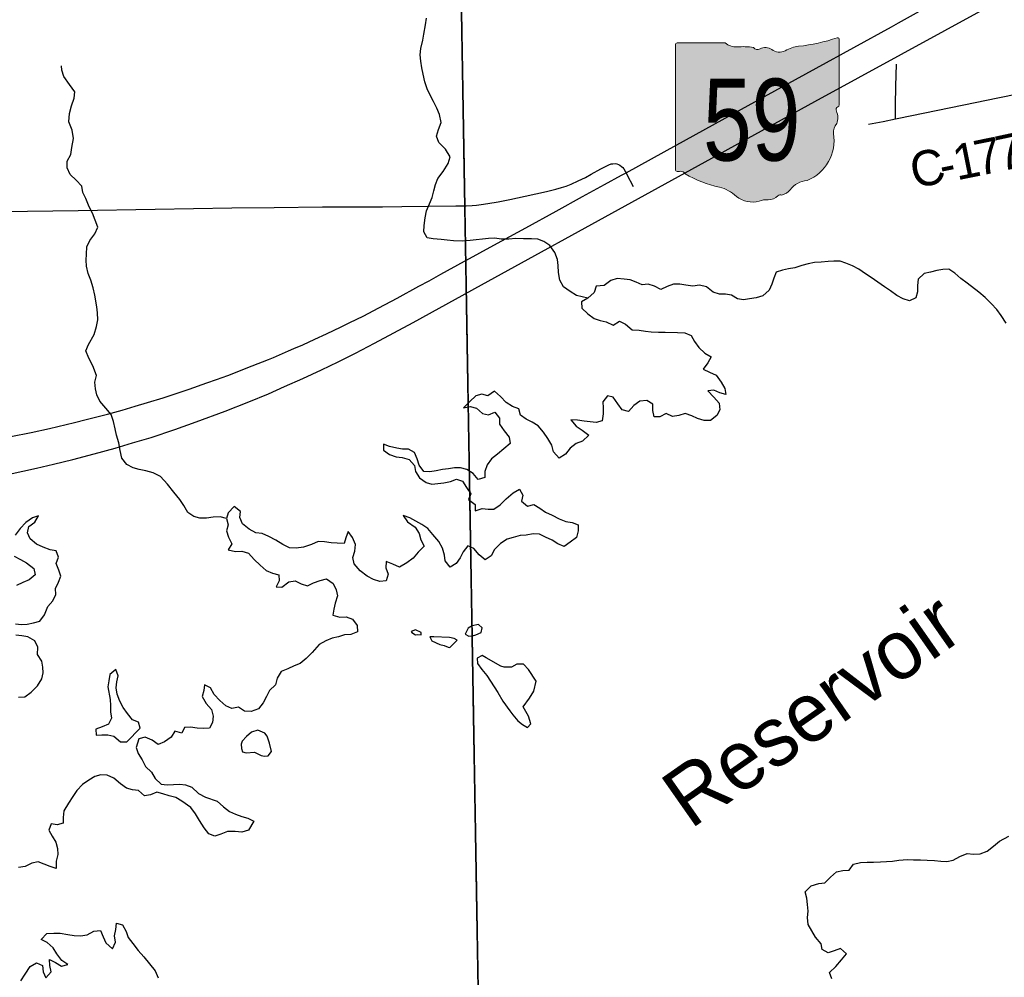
# Model space of a CAD drawing. Header units: feet. Extents: x 2113747 to 2516209, y 960708 to 1356798.
# Tile 214 of 253: x 2350719 to 2359090, y 1148608 to 1156749. Entities that reach past the tile are written whole.
import ezdxf
from ezdxf.enums import TextEntityAlignment as Align

# ---------------------------------------------------------------- set-up
doc = ezdxf.new("R2010")
doc.units = ezdxf.units.FT
doc.header["$LTSCALE"] = 50
doc.header["$MEASUREMENT"] = 0
doc.linetypes.add('OhDOT_USTN3', pattern=[0.22, 0.165, -0.055])
doc.linetypes.add('rr2', pattern=[0])
for name, color, linetype in [('0_Xref', 7, 'Continuous'), ('GM_X_County_Road', 3, 'Continuous'), ('GM_X_County_Road_Text', 3, 'Continuous'), ('GM_X_Major_Lake', 5, 'Continuous'), ('GM_X_Major_Lake_Text', 5, 'Continuous'), ('GM_X_Minor_Lake', 5, 'Continuous'), ('GM_X_Minor_River', 5, 'Continuous'), ('GM_X_Rail_Line', 251, 'rr2'), ('GM_X_State_Location', 251, 'Continuous'), ('GM_X_State_Route', 1, 'Continuous'), ('GM_X_State_Shield', 251, 'Continuous'), ('GM_X_Township', 251, 'OhDOT_USTN3'), ('GM_X_Township_Road', 4, 'Continuous')]:
    doc.layers.add(name, color=color, linetype=linetype)
doc.styles.add('Styledgn030', font='dgn030.shx')
doc.styles.add('Styledgn031', font='dgn031.shx')

# ---------------------------------------------------------------- blocks, each defined once
blk = doc.blocks.new('M1-H5_220')
at = {"layer": 'GM_X_State_Shield', "linetype": 'Continuous', "true_color": 0x1e0000}
h = blk.add_hatch(color=18, dxfattribs=at)
edge = h.paths.add_edge_path()
edge.add_line((711.5512748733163, 89.69038223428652), (711.5512748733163, 642.4292893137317))
edge.add_line((711.5512748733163, 642.4292893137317), (711.4519030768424, 642.5278091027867))
edge.add_arc((696.1098771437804, 644.721661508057), 15.49808853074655, 351.8620861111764, 457.7380000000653)
edge.add_line((694.0231617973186, 660.0786262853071), (694.0231846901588, 660.0786317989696))
edge.add_arc((215.6435505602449, 2056.797888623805), 1476.371144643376, 275.84446944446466, 288.906452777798, ccw=False)
edge.add_line((365.980108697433, 588.1009573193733), (365.9801066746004, 588.1009594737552))
edge.add_arc((403.9586955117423, 293.5157865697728), 297.0232268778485, 97.34618055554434, 120.7688527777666)
edge.add_line((252.0087886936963, 548.7294678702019), (252.0087824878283, 548.729464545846))
edge.add_arc((204.6127072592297, 651.1715615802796), 112.8750246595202, 233.8562055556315, 294.82819166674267, ccw=False)
edge.add_line((138.0374625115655, 560.0205441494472), (138.037465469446, 560.0205424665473))
edge.add_arc((83.506273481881, 483.6645863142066), 93.82900905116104, 54.4666833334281, 119.1411305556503)
edge.add_line((37.81506425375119, 565.6169892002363), (37.81506453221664, 565.6169886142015))
edge.add_arc((17.25471621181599, 605.7913352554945), 45.12987980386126, 219.7920611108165, 297.1023694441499, ccw=False)
edge.add_line((-17.42182925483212, 576.9080659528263), (-17.42182979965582, 576.9080661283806))
edge.add_arc((-110.2402786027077, 23.03722839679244), 561.5943102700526, 80.48669166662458, 94.98826944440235)
edge.add_line((-159.0719053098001, 582.5045121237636), (-159.0719000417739, 582.5044846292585))
edge.add_arc((-162.1074610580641, 738.9084848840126), 156.4334552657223, 231.6195055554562, 271.111883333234, ccw=False)
edge.add_line((-259.2340128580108, 616.2795369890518), (-259.2015184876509, 616.2440637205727))
edge.add_line((-259.2015184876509, 616.2440637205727), (-666.9041242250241, 616.2440637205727))
edge.add_line((-666.9041242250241, 616.2440637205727), (-666.9412597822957, 616.2795633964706))
edge.add_arc((-664.6604070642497, 600.313595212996), 16.1280634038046, 98.1301027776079, 188.1301027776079)
edge.add_line((-680.6263752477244, 598.0327424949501), (-680.6072733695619, 598.0636480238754))
edge.add_line((-680.6072733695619, 598.0636480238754), (-680.6072733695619, -458.5712582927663))
edge.add_line((-680.6072733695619, -458.5712582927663), (-680.6263743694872, -458.6079740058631))
edge.add_arc((-664.5151342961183, -460.8841950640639), 16.27123962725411, 171.9583861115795, 258.3066138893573)
edge.add_line((-667.8128957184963, -476.8177448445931), (-667.8128982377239, -476.817741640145))
edge.add_arc((-662.0481153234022, -352.78184326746), 124.169790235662, 267.3389944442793, 280.6038555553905)
edge.add_line((-639.1987016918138, -474.8311820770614), (-639.1987019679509, -474.8311816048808))
edge.add_arc((-636.6434350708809, -519.5311031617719), 44.77289778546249, 29.74838055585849, 93.27174722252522, ccw=False)
edge.add_line((-597.7710303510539, -497.3151510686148), (-597.7710260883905, -497.3151543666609))
edge.add_arc((-71.36636178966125, 429.8114385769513), 1066.145201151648, 240.4129222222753, 257.1985000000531)
edge.add_line((-307.596447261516, -609.8331817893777), (-307.5964406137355, -609.8331830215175))
edge.add_arc((-389.2220105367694, -933.2680402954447), 333.5758393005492, 47.18415555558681, 75.83597222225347, ccw=False)
edge.add_line((-162.5091320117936, -688.5761702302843), (-162.5091265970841, -688.57617497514))
edge.add_arc((-28.44017917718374, -524.7737584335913), 211.673603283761, 230.7003722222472, 286.291836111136)
edge.add_line((30.94060543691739, -727.9476660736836), (30.94060344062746, -727.9476635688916))
edge.add_arc((93.86574833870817, -890.0948709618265), 173.9289818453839, 85.69512222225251, 111.20994722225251, ccw=False)
edge.add_line((106.9214873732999, -716.6565868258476), (106.9214872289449, -716.6565896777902))
edge.add_arc((109.328603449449, -603.9020136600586), 112.7802669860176, 268.7770194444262, 315.5492722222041)
edge.add_line((189.8371287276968, -682.8815425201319), (189.8371289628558, -682.8815423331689))
edge.add_arc((211.3496800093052, -706.2366200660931), 31.75294487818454, 65.75173055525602, 132.6484222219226, ccw=False)
edge.add_line((224.3903386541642, -677.2850962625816), (224.3903387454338, -677.2850960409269))
edge.add_arc((197.8102065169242, -560.9801045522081), 119.3036230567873, 282.8731916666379, 323.2771111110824)
edge.add_line((293.4364551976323, -632.3171569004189), (293.4364594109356, -632.317151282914))
edge.add_arc((454.0505528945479, -755.2192038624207), 202.2419381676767, 94.40312222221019, 142.576749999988, ccw=False)
edge.add_line((438.5237596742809, -553.5741685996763), (438.5237560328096, -553.5741696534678))
edge.add_arc((298.3474105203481, -211.9398530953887), 369.2741719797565, 292.3088861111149, 368.9858388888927)
edge.add_line((663.0894711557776, -154.2627927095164), (663.0894695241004, -154.2627859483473))
edge.add_arc((767.0788936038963, -141.624180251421), 104.7546403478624, 136.8064972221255, 186.9295944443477, ccw=False)
edge.add_line((690.707915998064, -69.92335421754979), (690.7079167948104, -69.92335321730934))
edge.add_arc((555.3839252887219, -20.75759949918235), 143.9786581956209, 340.0329638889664, 383.6495666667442)
edge.add_line((687.2706862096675, 36.99823405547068), (687.2706862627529, 36.99823372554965))
edge.add_arc((707.970923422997, 49.11239851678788), 23.98442842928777, 107.94398333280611, 210.3369666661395, ccw=False)
edge.add_line((700.5816322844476, 71.93018069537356), (700.5816327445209, 71.93017908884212))
edge.add_arc((695.0167986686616, 87.55475994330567), 16.58598520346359, 289.6038111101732, 367.7341305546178)
edge.add_line((711.4519046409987, 89.78684346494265), (711.4156001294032, 89.82605697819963))
edge.add_line((711.4156001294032, 89.82605697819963), (711.5512748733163, 89.69038223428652))
at = {"layer": 'GM_X_State_Shield', "color": 7, "linetype": 'Continuous', "lineweight": 13, "flags": 128}
blk.add_lwpolyline([(711.5512748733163, 89.69038223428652), (711.5512748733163, 642.4292893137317), (711.4519030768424, 642.5278091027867, 0.4979057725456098), (694.0231617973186, 660.0786262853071), (694.0231846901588, 660.0786317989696, -0.05705544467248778), (365.980108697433, 588.1009573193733), (365.9801066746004, 588.1009594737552, 0.1025580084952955), (252.0087886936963, 548.7294678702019), (252.0087824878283, 548.729464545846, -0.272499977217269), (138.0374625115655, 560.0205441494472), (138.037465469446, 560.0205424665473, 0.2899328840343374), (37.81506425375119, 565.6169892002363), (37.81506453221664, 565.6169886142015, -0.3507354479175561), (-17.42182925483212, 576.9080659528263), (-17.42182979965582, 576.9080661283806, 0.06335965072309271), (-159.0719053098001, 582.5045121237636), (-159.0719000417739, 582.5044846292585, -0.1740440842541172), (-259.2340128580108, 616.2795369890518), (-259.2015184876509, 616.2440637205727), (-666.9041242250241, 616.2440637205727), (-666.9412597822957, 616.2795633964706, 0.414213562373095), (-680.6263752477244, 598.0327424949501), (-680.6072733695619, 598.0636480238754), (-680.6072733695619, -458.5712582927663), (-680.6263743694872, -458.6079740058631, 0.3956667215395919), (-667.8128957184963, -476.8177448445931), (-667.8128982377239, -476.817741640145, 0.05794359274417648), (-639.1987016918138, -474.8311820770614), (-639.1987019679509, -474.8311816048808, -0.2844960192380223), (-597.7710303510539, -497.3151510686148), (-597.7710260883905, -497.3151543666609, 0.0733721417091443), (-307.596447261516, -609.8331817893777), (-307.5964406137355, -609.8331830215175, -0.1256725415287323), (-162.5091320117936, -688.5761702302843), (-162.5091265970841, -688.57617497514, 0.2474354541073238), (30.94060543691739, -727.9476660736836), (30.94060344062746, -727.9476635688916, -0.1117916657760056), (106.9214873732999, -716.6565868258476), (106.9214872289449, -716.6565896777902, 0.2069637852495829), (189.8371287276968, -682.8815425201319), (189.8371289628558, -682.8815423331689, -0.3004743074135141), (224.3903386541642, -677.2850962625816), (224.3903387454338, -677.2850960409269, 0.1781447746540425), (293.4364551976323, -632.3171569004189), (293.4364594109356, -632.317151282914, -0.213348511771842), (438.5237596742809, -553.5741685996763), (438.5237560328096, -553.5741696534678, 0.3476349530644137), (663.0894711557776, -154.2627927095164), (663.0894695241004, -154.2627859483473, -0.2222582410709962), (690.707915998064, -69.92335421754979), (690.7079167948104, -69.92335321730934, 0.1926447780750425), (687.2706862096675, 36.99823405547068), (687.2706862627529, 36.99823372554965, -0.4790820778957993), (700.5816322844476, 71.93018069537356), (700.5816327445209, 71.93017908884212, 0.354758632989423), (711.4519046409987, 89.78684346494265), (711.4156001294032, 89.82605697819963), (711.5512748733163, 89.69038223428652)], format="xyb", dxfattribs=at)
at = {"layer": 'GM_X_State_Shield', "color": 9, "linetype": 'Continuous', "lineweight": 13, "style": 'Styledgn030', "width": 0.8}
blk.add_text('59', height=696.0951421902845, dxfattribs=at).set_placement((-32.90184664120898, -384.0604357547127), align=Align.CENTER)
blk = doc.blocks.new('POR')
at = {"layer": 'GM_X_County_Road', "flags": 128}
for points in [[(2359035.257562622, 1156085.088370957), (2359410.668308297, 1156161.204733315), (2360082.05804163, 1156300.705766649), (2360451.611108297, 1156376.821099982), (2361029.59551663, 1156497.162066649), (2361126.478524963, 1156516.551791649), (2361158.401033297, 1156522.391674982), (2361207.25264163, 1156530.167249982), (2361248.29586663, 1156535.350966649), (2361300.428308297, 1156539.878516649), (2361351.215608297, 1156541.814208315), (2361446.983133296, 1156545.029424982), (2362016.20771663, 1156550.114716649)], [(2358166.01856663, 1155906.316791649), (2358192.265233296, 1155911.566124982), (2358841.41091663, 1156045.785016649), (2359035.257562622, 1156085.088370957)], [(2357934.81824163, 1155860.286699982), (2358058.73531663, 1155884.958566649), (2358166.01856663, 1155906.316791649)], [(2354503.886783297, 1155167.374699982), (2354515.205658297, 1155167.637166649), (2354567.40371663, 1155170.622724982), (2354603.985008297, 1155173.411433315), (2354642.239524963, 1155178.103024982), (2354700.539933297, 1155186.206683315), (2354787.613249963, 1155201.757833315), (2354887.28496663, 1155221.902149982), (2355015.762399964, 1155248.640941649), (2355198.30796663, 1155288.667108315), (2355277.83536663, 1155307.958408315), (2355324.98094163, 1155321.409824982), (2355365.23676663, 1155334.795624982), (2355407.75636663, 1155351.527874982), (2355467.50034163, 1155378.201049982), (2355528.884733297, 1155409.040883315), (2355577.998808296, 1155435.254741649), (2355661.135124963, 1155481.711341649), (2355704.770208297, 1155505.234916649), (2355729.245224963, 1155516.422558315), (2355748.70056663, 1155522.623333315), (2355762.020749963, 1155525.215191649), (2355782.525958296, 1155525.412041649), (2355796.075799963, 1155522.918608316), (2355809.199133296, 1155518.555099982), (2355821.502258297, 1155512.288708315), (2355835.675458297, 1155502.347783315), (2355845.64919163, 1155492.800558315), (2355854.376208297, 1155482.137849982), (2355869.46804163, 1155456.219266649), (2355873.99559163, 1155447.754716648)], [(2355873.99559163, 1155447.754716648), (2355881.902399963, 1155432.958158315), (2355935.970533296, 1155329.907183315)], [(2349130.078633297, 1155102.348583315), (2349189.494524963, 1155101.758033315), (2349304.22526663, 1155102.381391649), (2350077.84576663, 1155113.437799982), (2350382.996074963, 1155118.654324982), (2350570.101999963, 1155119.966658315), (2351216.32774163, 1155127.086066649), (2351870.197824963, 1155139.520424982), (2352523.641399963, 1155149.034841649), (2352883.712858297, 1155152.381291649), (2353293.39051663, 1155157.007266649), (2353450.739283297, 1155158.253983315), (2353667.11024163, 1155159.369466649), (2353804.347499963, 1155159.271041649), (2353967.864233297, 1155162.256599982), (2354426.95124163, 1155165.603049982), (2354503.886783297, 1155167.374699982)]]:
    blk.add_lwpolyline(points, dxfattribs=at)
at = {"layer": 'GM_X_Major_Lake'}
for p, q in [((2354082.989999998, 1151519.62), (2354102.999999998, 1151521.82)), ((2354597.959999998, 1151518.98), (2354641.799999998, 1151540.06)), ((2354373.769999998, 1151496.58), (2354239.449999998, 1151503.2)), ((2354689.659999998, 1151173), (2354783.289999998, 1151029.58)), ((2352647.089999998, 1150654.27), (2352609.409999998, 1150615.78))]:
    blk.add_line(p, q, dxfattribs=at)
at = {"layer": 'GM_X_Major_Lake', "flags": 128}
for points in [[(2359105.469999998, 1154167.97), (2359062.729999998, 1154233.15), (2359026.139999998, 1154284.9), (2358977.519999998, 1154336.53), (2358926.899999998, 1154388.14), (2358874.329999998, 1154433.71), (2358773.379999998, 1154508.86), (2358720.859999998, 1154550.42), (2358670.319999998, 1154594), (2358617.859999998, 1154629.55), (2358567.809999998, 1154625.01), (2358515.799999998, 1154616.44), (2358461.849999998, 1154601.84), (2358407.859999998, 1154591.24), (2358356.259999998, 1154542.56), (2358352.809999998, 1154488.38), (2358351.329999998, 1154436.22), (2358337.819999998, 1154385.94), (2358283.989999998, 1154359.31), (2358229.709999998, 1154376.78), (2358177.329999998, 1154404.31), (2358122.819999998, 1154443.84), (2358070.369999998, 1154479.39), (2358015.859999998, 1154518.93), (2357959.349999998, 1154558.44), (2357908.929999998, 1154590), (2357854.449999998, 1154627.53), (2357798.039999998, 1154657.02), (2357743.699999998, 1154680.51), (2357693.449999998, 1154696.03), (2357641.329999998, 1154697.49), (2357591.289999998, 1154692.94), (2357533.229999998, 1154688.32), (2357477.169999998, 1154683.72), (2357423.159999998, 1154675.14), (2357367.219999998, 1154658.5), (2357309.299999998, 1154639.84), (2357255.289999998, 1154631.26), (2357203.299999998, 1154620.68), (2357151.369999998, 1154604.09), (2357131.869999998, 1154551.74), (2357112.339999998, 1154501.41), (2357090.839999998, 1154449.04), (2357037.229999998, 1154400.34), (2356979.289999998, 1154383.69), (2356923.269999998, 1154375.08), (2356871.259999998, 1154366.51), (2356821.079999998, 1154376.02), (2356770.649999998, 1154407.57), (2356718.469999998, 1154417.05), (2356668.369999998, 1154416.53), (2356614.099999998, 1154434.01), (2356559.529999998, 1154479.56), (2356499.279999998, 1154492.96), (2356441.259999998, 1154484.33), (2356383.049999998, 1154493.75), (2356330.879999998, 1154501.22), (2356278.789999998, 1154500.67), (2356224.879999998, 1154482.06), (2356169.049999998, 1154455.4), (2356116.659999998, 1154482.93), (2356062.379999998, 1154500.41), (2356012.339999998, 1154495.88), (2355960.019999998, 1154517.39), (2355909.709999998, 1154538.92), (2355857.549999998, 1154544.39), (2355797.399999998, 1154547.77), (2355745.449999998, 1154533.19), (2355687.779999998, 1154490.47), (2355619.719999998, 1154483.73), (2355602.239999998, 1154429.4), (2355548.639999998, 1154380.72), (2355496.859999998, 1154350.09), (2355497.409999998, 1154295.95), (2355547.979999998, 1154248.35), (2355602.489999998, 1154208.81), (2355652.759999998, 1154191.29), (2355704.979999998, 1154179.8), (2355763.369999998, 1154152.34), (2355817.109999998, 1154186.99), (2355869.469999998, 1154161.47), (2355926.089999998, 1154111.93), (2355986.229999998, 1154108.55), (2356038.399999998, 1154101.07), (2356088.549999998, 1154095.59), (2356148.689999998, 1154094.21), (2356206.799999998, 1154092.82), (2356311.029999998, 1154089.89), (2356375.179999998, 1154086.55), (2356427.499999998, 1154065.05), (2356456.089999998, 1154013.2), (2356492.679999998, 1153961.44), (2356545.269999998, 1153913.87), (2356597.679999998, 1153882.33), (2356568.139999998, 1153831.89)], [(2356568.139999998, 1153831.89), (2356530.599999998, 1153779.35), (2356584.969999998, 1153753.84), (2356639.349999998, 1153726.33), (2356684.009999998, 1153668.65), (2356714.649999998, 1153612.82), (2356723.169999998, 1153562.77), (2356670.929999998, 1153576.26), (2356620.599999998, 1153599.79), (2356570.549999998, 1153595.26), (2356621.189999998, 1153541.64), (2356665.819999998, 1153487.96), (2356672.389999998, 1153433.89), (2356644.849999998, 1153383.46), (2356591.179999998, 1153340.78), (2356539.069999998, 1153342.25), (2356482.799999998, 1153357.7), (2356432.469999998, 1153381.23), (2356378.169999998, 1153400.71), (2356322.239999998, 1153384.09), (2356270.229999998, 1153375.52), (2356213.859999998, 1153401), (2356162.029999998, 1153374.39), (2356111.969999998, 1153371.85), (2356101.379999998, 1153427.89), (2356102.849999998, 1153480.05), (2356050.429999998, 1153511.59), (2355992.379999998, 1153504.97), (2355940.659999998, 1153468.33), (2355895.089999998, 1153417.71), (2355840.849999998, 1153431.18), (2355804.239999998, 1153484.94), (2355765.589999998, 1153540.7), (2355715.389999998, 1153552.2), (2355677.829999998, 1153501.67), (2355678.359999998, 1153449.54), (2355680.889999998, 1153397.42), (2355671.469999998, 1153339.16), (2355619.519999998, 1153324.58), (2355519.219999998, 1153335.56), (2355461.009999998, 1153344.98), (2355404.899999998, 1153346.39), (2355449.529999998, 1153292.72), (2355501.969999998, 1153259.18), (2355556.489999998, 1153217.63), (2355504.909999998, 1153166.95), (2355451.019999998, 1153146.33), (2355399.329999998, 1153105.68), (2355359.779999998, 1153055.13), (2355305.999999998, 1153022.48), (2355257.369999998, 1153076.12), (2355242.769999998, 1153132.12), (2355208.119999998, 1153189.91), (2355173.509999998, 1153243.69), (2355126.889999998, 1153295.35), (2355076.479999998, 1153326.91), (2355026.109999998, 1153354.46), (2354975.689999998, 1153386.01), (2354963.119999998, 1153440.03), (2354908.809999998, 1153459.52), (2354856.349999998, 1153495.07), (2354807.739999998, 1153546.71), (2354757.189999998, 1153590.29), (2354699.489999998, 1153551.59), (2354649.229999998, 1153567.1), (2354597.299999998, 1153550.52), (2354545.679999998, 1153503.85), (2354492.129999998, 1153449.14), (2354548.129999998, 1153459.76), (2354602.369999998, 1153446.29), (2354652.909999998, 1153402.69), (2354705.139999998, 1153389.2), (2354758.999999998, 1153413.83), (2354797.599999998, 1153362.09), (2354798.129999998, 1153309.96), (2354838.769999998, 1153254.23), (2354881.399999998, 1153200.53), (2354887.959999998, 1153146.45), (2354836.319999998, 1153101.79), (2354780.669999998, 1153057.09), (2354728.979999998, 1153016.44), (2354693.429999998, 1152965.93), (2354673.979999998, 1152907.57), (2354674.489999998, 1152857.43), (2354616.559999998, 1152840.79), (2354573.949999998, 1152892.48), (2354521.539999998, 1152924.02), (2354467.269999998, 1152939.49), (2354417.189999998, 1152938.97), (2354365.169999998, 1152930.4), (2354315.129999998, 1152925.87), (2354261.139999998, 1152915.27), (2354207.129999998, 1152904.68), (2354154.999999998, 1152908.15), (2354116.389999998, 1152961.89), (2354097.799999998, 1153015.84), (2354075.209999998, 1153069.75), (2354024.839999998, 1153097.3), (2353974.729999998, 1153098.78), (2353924.559999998, 1153106.28), (2353864.289999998, 1153121.69)], [(2353864.289999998, 1153121.69), (2353811.989999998, 1153141.21), (2353812.499999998, 1153091.07), (2353862.999999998, 1153051.49), (2353919.299999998, 1153032.03), (2353971.449999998, 1153026.55), (2354031.729999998, 1153011.14), (2354076.339999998, 1152959.46), (2354084.879999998, 1152907.42), (2354117.489999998, 1152853.61), (2354173.999999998, 1152814.09), (2354224.229999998, 1152800.57), (2354274.279999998, 1152805.11), (2354326.309999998, 1152811.68), (2354382.289999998, 1152824.29), (2354434.199999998, 1152842.89), (2354484.469999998, 1152825.36), (2354517.059999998, 1152773.56), (2354553.669999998, 1152719.8), (2354534.149999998, 1152669.46), (2354590.669999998, 1152627.93), (2354591.229999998, 1152573.79), (2354651.129999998, 1152594.48), (2354701.279999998, 1152588.98), (2354751.389999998, 1152587.5), (2354803.109999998, 1152624.14), (2354854.699999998, 1152674.82), (2354914.269999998, 1152727.58), (2354968.059999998, 1152758.22), (2354996.639999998, 1152706.39), (2354985.129999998, 1152656.13), (2355035.649999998, 1152614.54), (2355089.619999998, 1152627.14), (2355140.019999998, 1152597.59), (2355190.469999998, 1152562.02), (2355244.839999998, 1152536.51), (2355305.249999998, 1152507.07), (2355361.589999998, 1152483.59), (2355415.789999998, 1152474.13), (2355466.089999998, 1152454.6), (2355466.599999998, 1152404.47), (2355453.139999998, 1152348.18), (2355399.449999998, 1152307.51), (2355347.729999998, 1152270.86), (2355295.399999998, 1152294.38), (2355244.999999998, 1152323.93), (2355190.609999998, 1152351.44), (2355138.259999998, 1152376.97), (2355084.139999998, 1152378.4), (2355026.139999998, 1152367.77), (2354974.069999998, 1152365.22), (2354914.129999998, 1152348.55), (2354862.199999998, 1152331.96), (2354806.459999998, 1152295.28), (2354754.889999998, 1152244.6), (2354727.359999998, 1152192.17), (2354675.619999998, 1152157.53), (2354625.079999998, 1152201.13), (2354580.469999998, 1152252.81), (2354528.129999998, 1152276.32), (2354488.579999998, 1152225.77), (2354463.039999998, 1152175.36), (2354429.489999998, 1152124.88), (2354377.699999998, 1152094.25), (2354337.079999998, 1152147.97), (2354330.559999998, 1152198.05), (2354313.939999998, 1152256.03), (2354281.289999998, 1152313.84), (2354232.609999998, 1152371.49), (2354187.999999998, 1152423.17), (2354137.569999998, 1152456.73), (2354087.169999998, 1152486.29), (2354034.789999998, 1152513.82), (2353980.469999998, 1152535.31), (2354017.089999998, 1152481.55), (2354081.669999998, 1152436.09), (2354114.269999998, 1152382.29), (2354130.859999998, 1152328.31), (2354157.479999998, 1152272.45), (2354105.889999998, 1152221.77), (2354064.339999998, 1152171.2), (2354010.649999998, 1152130.53), (2353946.879999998, 1152095.76), (2353892.539999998, 1152119.26), (2353836.189999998, 1152142.73), (2353832.709999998, 1152090.55), (2353851.319999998, 1152034.6), (2353835.859999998, 1151978.29), (2353781.809999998, 1151973.71), (2353727.549999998, 1151989.18), (2353673.149999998, 1152018.69), (2353614.569999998, 1152064.21), (2353563.869999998, 1152123.84), (2353551.299999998, 1152177.85), (2353568.799999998, 1152230.18), (2353574.239999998, 1152286.39), (2353547.579999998, 1152346.28), (2353510.979999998, 1152398.03), (2353491.479999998, 1152345.69), (2353477.969999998, 1152295.42), (2353417.809999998, 1152298.79)], [(2353417.809999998, 1152298.79), (2353367.679999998, 1152302.28), (2353311.499999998, 1152309.72), (2353257.369999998, 1152313.16), (2353201.509999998, 1152288.51), (2353131.629999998, 1152263.71), (2353069.579999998, 1152257.04), (2353013.449999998, 1152260.47), (2352955.059999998, 1152287.93), (2352896.589999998, 1152323.42), (2352838.139999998, 1152356.9), (2352779.789999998, 1152380.35), (2352727.619999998, 1152387.83), (2352669.199999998, 1152417.3), (2352614.639999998, 1152462.86), (2352592.039999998, 1152516.77), (2352595.529999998, 1152568.95), (2352542.999999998, 1152610.52), (2352491.439999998, 1152557.83), (2352477.929999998, 1152507.55), (2352492.479999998, 1152455.56), (2352476.989999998, 1152403.26), (2352495.549999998, 1152351.31), (2352522.189999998, 1152293.43), (2352492.649999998, 1152242.98), (2352552.909999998, 1152227.58), (2352608.969999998, 1152232.17), (2352665.279999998, 1152212.71), (2352711.889999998, 1152161.05), (2352764.489999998, 1152111.46), (2352815.059999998, 1152065.86), (2352867.369999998, 1152044.36), (2352921.629999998, 1152028.88), (2352924.139999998, 1151978.77), (2352898.609999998, 1151928.37), (2352948.739999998, 1151924.88), (2353006.369999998, 1151971.61), (2353060.399999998, 1151978.19), (2353112.739999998, 1151954.67), (2353165.039999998, 1151935.16), (2353216.859999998, 1151961.78), (2353272.759999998, 1151982.42), (2353328.739999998, 1151995.04), (2353383.239999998, 1151955.49), (2353409.819999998, 1151903.64), (2353420.369999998, 1151851.6), (2353400.969999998, 1151789.23), (2353389.479999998, 1151736.97), (2353381.969999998, 1151686.75), (2353440.239999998, 1151671.32), (2353494.329999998, 1151671.88), (2353548.639999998, 1151652.4), (2353587.249999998, 1151598.66), (2353591.789999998, 1151546.56), (2353535.939999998, 1151521.9), (2353481.869999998, 1151519.34), (2353429.929999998, 1151502.75), (2353375.959999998, 1151490.15), (2353322.069999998, 1151469.54), (2353266.299999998, 1151436.86)], [(2351027.169999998, 1149756.93), (2351039.739999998, 1149702.92), (2351044.249999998, 1149652.83), (2351028.799999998, 1149596.51), (2351029.449999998, 1149532.35), (2350979.159999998, 1149551.87), (2350928.889999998, 1149569.4), (2350876.569999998, 1149590.9), (2350822.599999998, 1149578.31), (2350764.759999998, 1149551.63), (2350708.739999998, 1149543.03)], [(2350710.039999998, 1150988.98), (2350764.119999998, 1150991.55), (2350817.809999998, 1151032.22), (2350871.349999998, 1151086.92), (2350906.819999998, 1151145.46), (2350920.339999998, 1151195.73), (2350915.819999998, 1151245.82), (2350907.289999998, 1151295.87), (2350870.659999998, 1151351.63), (2350874.009999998, 1151415.85), (2350847.409999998, 1151469.71), (2350788.959999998, 1151503.2), (2350736.769999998, 1151512.68), (2350686.639999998, 1151516.17)], [(2354641.799999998, 1151540.06), (2354651.449999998, 1151579.71), (2354619.109999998, 1151607.45), (2354567.119999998, 1151596.87), (2354531.259999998, 1151576.44), (2354507.729999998, 1151526.06), (2354537.959999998, 1151508.33), (2354567.979999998, 1151512.65), (2354597.959999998, 1151518.98)], [(2354102.999999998, 1151521.82), (2354133.079999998, 1151520.14), (2354132.879999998, 1151540.19), (2354084.569999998, 1151561.74), (2354046.619999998, 1151549.32), (2354052.729999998, 1151539.35), (2354082.989999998, 1151519.62)], [(2353266.299999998, 1151436.86), (2353206.859999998, 1151370.06), (2353155.279999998, 1151319.38), (2353103.619999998, 1151276.73), (2353051.729999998, 1151256.13), (2352997.899999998, 1151229.5), (2352941.999999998, 1151208.85), (2352908.539999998, 1151150.35), (2352893.059999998, 1151096.04), (2352843.479999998, 1151045.38), (2352817.949999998, 1150994.98), (2352788.419999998, 1150942.53), (2352748.879999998, 1150889.97), (2352686.999999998, 1150867.27), (2352630.859999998, 1150870.7), (2352578.419999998, 1150904.24), (2352522.419999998, 1150893.63), (2352472.089999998, 1150917.16), (2352419.549999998, 1150960.74), (2352372.929999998, 1151012.39), (2352340.279999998, 1151070.21), (2352289.929999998, 1151095.74), (2352284.429999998, 1151045.56), (2352270.909999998, 1150995.28), (2352305.559999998, 1150937.48), (2352350.189999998, 1150883.8), (2352364.789999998, 1150827.8), (2352357.309999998, 1150775.58), (2352333.779999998, 1150725.2), (2352281.699999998, 1150722.65), (2352227.569999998, 1150726.09), (2352171.359999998, 1150735.53), (2352119.299999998, 1150732.98), (2352097.769999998, 1150682.62), (2352037.469999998, 1150700.04), (2352007.939999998, 1150649.59), (2351950.219999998, 1150610.88), (2351896.369999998, 1150586.25), (2351845.889999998, 1150623.83), (2351787.519999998, 1150649.29), (2351733.569999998, 1150634.69), (2351708.259999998, 1150562.22), (2351726.819999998, 1150510.28), (2351761.409999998, 1150458.5), (2351788.049999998, 1150400.62), (2351838.629999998, 1150353.02), (2351871.259999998, 1150297.2), (2351921.819999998, 1150251.61), (2351973.989999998, 1150244.13), (2352026.049999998, 1150248.69), (2352080.119999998, 1150251.26), (2352130.289999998, 1150243.76), (2352182.579999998, 1150224.25), (2352239.239999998, 1150170.7), (2352297.639999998, 1150141.23), (2352398.189999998, 1150106.18), (2352450.789999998, 1150056.6), (2352503.299999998, 1150017.04), (2352553.609999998, 1149995.5), (2352607.909999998, 1149976.02), (2352658.169999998, 1149960.5), (2352710.489999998, 1149936.98), (2352663.209999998, 1149858.27), (2352607.249999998, 1149843.65), (2352551.109999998, 1149847.07), (2352486.979999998, 1149848.41), (2352429.099999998, 1149825.75), (2352377.189999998, 1149807.15), (2352326.879999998, 1149828.68), (2352288.279999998, 1149880.42), (2352247.599999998, 1149940.16), (2352212.939999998, 1149997.96), (2352174.319999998, 1150051.7), (2352097.609999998, 1150107.05), (2352047.219999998, 1150136.61), (2351990.959999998, 1150152.06), (2351936.699999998, 1150167.53), (2351884.459999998, 1150181.03), (2351832.579999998, 1150160.43), (2351780.589999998, 1150149.86), (2351730.029999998, 1150195.45), (2351677.869999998, 1150200.93), (2351627.619999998, 1150216.45), (2351577.149999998, 1150254.02), (2351518.549999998, 1150301.53), (2351464.189999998, 1150327.04), (2351410.049999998, 1150330.49), (2351358.099999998, 1150315.9), (2351306.319999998, 1150285.28), (2351252.609999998, 1150246.62), (2351205.039999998, 1150195.98), (2351171.479999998, 1150145.49), (2351133.989999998, 1150088.94), (2351094.599999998, 1150022.36), (2351089.129999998, 1149968.15), (2351089.639999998, 1149918.03), (2351037.669999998, 1149905.44), (2350987.499999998, 1149912.95), (2350967.999999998, 1149860.6), (2350994.569999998, 1149808.73), (2351027.169999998, 1149756.93)], [(2354239.449999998, 1151503.2), (2354205.389999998, 1151502.84), (2354223.769999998, 1151468.94), (2354290.219999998, 1151437.55), (2354328.389999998, 1151427.92), (2354362.589999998, 1151414.24), (2354376.629999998, 1151412.39), (2354402.419999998, 1151438.72), (2354438.129999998, 1151473.19), (2354413.919999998, 1151488.99), (2354373.769999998, 1151496.58)], [(2354783.289999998, 1151029.58), (2354826.119999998, 1150955.83), (2354885.049999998, 1150874.22), (2354911.459999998, 1150840.4), (2354954.049999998, 1150788.71), (2354994.449999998, 1150757.05), (2355036.779999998, 1150733.43), (2355064.519999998, 1150763.8), (2355045.809999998, 1150829.78), (2355000.939999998, 1150907.53), (2355052.289999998, 1150980.26), (2355089.749999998, 1151040.82), (2355110.909999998, 1151127.27), (2355045.799999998, 1151224.86), (2355001.249999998, 1151270.51), (2354947.149999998, 1151269.95), (2354901.309999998, 1151245.41), (2354837.209999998, 1151244.74), (2354811.059999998, 1151254.49), (2354686.119999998, 1151323.38), (2354651.849999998, 1151343.07), (2354607.999999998, 1151320.55), (2354612.449999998, 1151276.47), (2354649.049999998, 1151224.71), (2354689.659999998, 1151173)], [(2352609.409999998, 1150615.78), (2352601.639999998, 1150591.63), (2352604.029999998, 1150553.54), (2352612.329999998, 1150525.55), (2352644.489999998, 1150515.87), (2352714.559999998, 1150522.62), (2352772.949999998, 1150495.15), (2352801.079999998, 1150487.43), (2352831.089999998, 1150491.75), (2352858.769999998, 1150528.13), (2352844.029999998, 1150598.17), (2352823.379999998, 1150658.12), (2352803.079999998, 1150683.98), (2352744.709999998, 1150709.45), (2352688.779999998, 1150692.81), (2352647.089999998, 1150654.27)], [(2357623.339999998, 1148596.62), (2357604.749999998, 1148650.57), (2357658.349999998, 1148701.27), (2357705.879999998, 1148755.92), (2357749.419999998, 1148808.51), (2357696.869999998, 1148854.09), (2357642.969999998, 1148833.47), (2357591.039999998, 1148816.88), (2357540.669999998, 1148844.43), (2357532.139999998, 1148894.47), (2357485.489999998, 1148950.14), (2357452.879999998, 1149003.95), (2357422.279999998, 1149057.77), (2357415.669999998, 1149115.86), (2357423.119999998, 1149172.09), (2357416.539999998, 1149228.18), (2357411.999999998, 1149280.27), (2357397.429999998, 1149334.27), (2357449.009999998, 1149384.95), (2357512.909999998, 1149405.67), (2357564.969999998, 1149410.22), (2357612.539999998, 1149460.87), (2357664.189999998, 1149505.52), (2357718.179999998, 1149516.12), (2357772.229999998, 1149520.7), (2357807.779999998, 1149571.21), (2357867.759999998, 1149583.87), (2357923.829999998, 1149588.47), (2357977.939999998, 1149587.04), (2358036.019999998, 1149589.65), (2358088.099999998, 1149592.21), (2358140.149999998, 1149596.76), (2358194.159999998, 1149605.35), (2358266.249999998, 1149610.11), (2358318.389999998, 1149606.65), (2358376.479999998, 1149607.27), (2358434.629999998, 1149603.87), (2358496.779999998, 1149600.51), (2358548.929999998, 1149595.04), (2358601.039999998, 1149593.59), (2358655.039999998, 1149604.18), (2358710.809999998, 1149636.85), (2358772.699999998, 1149659.57), (2358828.859999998, 1149654.15), (2358884.919999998, 1149658.75), (2358942.819999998, 1149679.41), (2358998.489999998, 1149722.11), (2359050.129999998, 1149766.77), (2359127.859999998, 1149807.7)], [(2350728.579999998, 1148578.61), (2350766.079999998, 1148635.16), (2350809.509999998, 1148699.79), (2350861.289999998, 1148730.4), (2350913.609999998, 1148708.9), (2350920.169999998, 1148654.82), (2350940.739999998, 1148602.89), (2350988.289999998, 1148655.53), (2350975.739999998, 1148707.54), (2350973.209999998, 1148759.65), (2351023.549999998, 1148734.12), (2351075.979999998, 1148702.58), (2351127.919999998, 1148717.15), (2351077.469999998, 1148752.72), (2351034.819999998, 1148808.43), (2351004.239999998, 1148860.25), (2350953.699999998, 1148903.84), (2350901.349999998, 1148929.37), (2350948.919999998, 1148980), (2351009.009999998, 1148982.63), (2351063.099999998, 1148983.2), (2351129.339999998, 1148971.86), (2351183.509999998, 1148964.41), (2351237.649999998, 1148960.96), (2351293.669999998, 1148969.57), (2351349.469999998, 1149000.23), (2351405.499999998, 1149006.84), (2351428.089999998, 1148952.93), (2351450.659999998, 1148901.02), (2351507.289999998, 1148849.47), (2351532.759999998, 1148905.89), (2351526.199999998, 1148959.97), (2351537.669999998, 1149014.23), (2351541.129999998, 1149068.42), (2351593.369999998, 1149054.93), (2351623.989999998, 1148999.09), (2351642.559999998, 1148947.15), (2351681.149999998, 1148895.41), (2351727.849999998, 1148835.74), (2351774.469999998, 1148782.08), (2351823.149999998, 1148724.43), (2351871.859999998, 1148664.77), (2351896.509999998, 1148604.86)]]:
    blk.add_lwpolyline(points, dxfattribs=at)
at = {"layer": 'GM_X_Minor_Lake'}
for p, q in [((2350929.339999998, 1151689.17), (2350958.669999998, 1151759.67)), ((2351631.609999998, 1150611.56), (2351742.669999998, 1150725.03))]:
    blk.add_line(p, q, dxfattribs=at)
at = {"layer": 'GM_X_Minor_Lake', "flags": 128}
for points in [[(2350958.669999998, 1151759.67), (2351002.239999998, 1151810.26), (2351027.759999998, 1151862.67), (2351025.229999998, 1151914.78), (2351050.739999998, 1151967.2), (2351068.259999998, 1152017.51), (2351051.699999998, 1152069.48), (2351029.079999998, 1152125.4), (2351048.569999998, 1152179.75), (2351029.989999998, 1152233.7), (2350977.809999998, 1152241.18), (2350919.469999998, 1152264.63), (2350861.089999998, 1152290.09), (2350808.529999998, 1152335.67), (2350785.959999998, 1152387.58), (2350797.439999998, 1152441.84), (2350849.149999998, 1152478.48), (2350880.689999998, 1152530.95), (2350828.749999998, 1152514.36), (2350773.039999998, 1152475.68), (2350723.479999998, 1152423.01), (2350681.959999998, 1152368.44)], [(2350671.759999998, 1152189.84), (2350726.159999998, 1152160.33), (2350778.529999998, 1152132.81), (2350839.149999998, 1152083.3), (2350851.709999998, 1152031.29), (2350800.069999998, 1151986.63), (2350746.199999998, 1151964), (2350692.339999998, 1151939.37)], [(2350683.629999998, 1151614.41), (2350733.779999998, 1151608.91), (2350783.849999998, 1151611.44), (2350837.849999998, 1151622.03), (2350889.799999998, 1151636.61), (2350929.339999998, 1151689.17)], [(2351742.669999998, 1150725.03), (2351728.109999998, 1150777.02), (2351677.799999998, 1150798.55), (2351635.189999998, 1150850.25), (2351598.599999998, 1150902.01), (2351571.999999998, 1150955.88), (2351549.339999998, 1151015.81), (2351538.779999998, 1151069.84), (2351544.279999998, 1151120.04), (2351555.769999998, 1151172.3), (2351537.179999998, 1151226.25), (2351485.539999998, 1151181.59), (2351476.059999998, 1151129.34), (2351468.559999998, 1151079.13), (2351489.689999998, 1150971.06), (2351492.229999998, 1150918.95), (2351492.779999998, 1150864.81), (2351501.319999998, 1150812.75), (2351473.809999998, 1150760.32), (2351419.929999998, 1150737.7), (2351366.039999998, 1150717.08), (2351368.549999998, 1150666.97), (2351418.629999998, 1150669.5), (2351468.709999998, 1150670.02), (2351518.929999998, 1150658.51), (2351577.529999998, 1150608.99), (2351631.609999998, 1150611.56)]]:
    blk.add_lwpolyline(points, dxfattribs=at)
at = {"layer": 'GM_X_Minor_River', "flags": 128}
for points in [[(2355548.639999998, 1154380.72), (2355454.199999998, 1154405.8), (2355397.749999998, 1154439.3), (2355343.249999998, 1154478.84), (2355310.619999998, 1154534.65), (2355299.949999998, 1154598.71), (2355297.309999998, 1154660.85), (2355292.789999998, 1154710.94), (2355268.139999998, 1154770.85), (2355227.469999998, 1154828.58), (2355175.009999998, 1154864.12), (2355124.719999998, 1154883.65), (2355070.579999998, 1154887.1), (2355002.459999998, 1154886.38), (2354936.319999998, 1154887.7), (2354878.259999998, 1154883.07), (2354812.119999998, 1154884.39), (2354757.939999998, 1154891.84), (2354705.879999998, 1154889.29), (2354653.839999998, 1154882.73), (2354599.779999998, 1154878.16), (2354547.759999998, 1154871.6), (2354479.669999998, 1154866.86), (2354407.499999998, 1154870.12), (2354353.349999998, 1154875.58), (2354303.199999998, 1154881.07), (2354235.019999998, 1154886.36), (2354184.849999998, 1154893.87), (2354156.259999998, 1154945.7), (2354157.719999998, 1154999.86), (2354165.059999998, 1155066.12), (2354178.489999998, 1155124.42), (2354201.909999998, 1155184.83), (2354225.419999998, 1155237.22), (2354240.859999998, 1155295.53), (2354254.349999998, 1155347.82), (2354273.859999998, 1155400.16), (2354319.339999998, 1155458.8), (2354360.739999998, 1155525.41), (2354378.179999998, 1155583.75), (2354339.439999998, 1155649.53), (2354282.759999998, 1155705.08), (2354264.179999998, 1155759.03), (2354279.629999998, 1155815.34), (2354303.059999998, 1155875.75), (2354288.339999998, 1155943.79), (2354265.759999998, 1155995.69), (2354237.119999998, 1156053.55), (2354185.999999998, 1156153.28), (2354163.269999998, 1156221.23), (2354148.569999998, 1156287.26), (2354137.999999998, 1156341.29), (2354129.429999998, 1156395.35), (2354124.869999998, 1156449.45), (2354130.319999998, 1156503.64), (2354145.639999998, 1156573.99), (2354155.119999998, 1156626.23), (2354168.339999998, 1156704.59), (2354177.759999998, 1156762.84)], [(2352477.929999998, 1152507.55), (2352423.659999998, 1152523.03), (2352365.579999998, 1152520.42), (2352307.559999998, 1152511.79), (2352251.459999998, 1152511.2), (2352201.229999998, 1152524.71), (2352148.769999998, 1152560.26), (2352114.119999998, 1152618.06), (2352079.529999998, 1152669.84), (2352030.779999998, 1152733.5), (2351975.999999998, 1152801.11), (2351917.219999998, 1152866.68), (2351854.779999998, 1152898.11), (2351790.499999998, 1152913.49), (2351734.279999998, 1152924.93), (2351684.049999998, 1152938.44), (2351631.649999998, 1152967.98), (2351587.019999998, 1153021.66), (2351574.349999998, 1153085.7), (2351561.649999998, 1153151.75), (2351542.939999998, 1153217.73), (2351532.389999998, 1153269.76), (2351517.719999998, 1153333.78), (2351497.059999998, 1153393.73), (2351452.449999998, 1153445.41), (2351401.749999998, 1153505.04), (2351375.149999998, 1153558.91), (2351362.599999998, 1153610.91), (2351358.019999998, 1153667.03), (2351371.449999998, 1153725.32), (2351342.579999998, 1153805.23), (2351305.829999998, 1153873.03), (2351281.149999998, 1153934.95), (2351304.659999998, 1153987.34), (2351351.869999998, 1154074.07), (2351373.229999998, 1154140.47), (2351382.669999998, 1154196.72), (2351380.049999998, 1154256.85), (2351375.539999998, 1154306.94), (2351358.489999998, 1154407.04), (2351343.829999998, 1154469.05), (2351323.119999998, 1154535.02), (2351300.479999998, 1154592.94), (2351287.849999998, 1154652.97), (2351285.309999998, 1154705.09), (2351286.779999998, 1154757.24), (2351290.179999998, 1154817.44), (2351315.669999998, 1154871.85), (2351359.169999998, 1154928.46), (2351382.629999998, 1154986.86), (2351359.989999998, 1155044.79), (2351337.329999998, 1155104.71), (2351310.739999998, 1155158.58), (2351281.969999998, 1155228.47), (2351257.399999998, 1155280.35), (2351248.829999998, 1155334.4), (2351200.209999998, 1155386.04), (2351149.629999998, 1155433.64), (2351123.009999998, 1155489.51), (2351122.439999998, 1155545.66), (2351153.899999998, 1155604.15), (2351163.319999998, 1155662.4), (2351176.569999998, 1155738.75), (2351165.839999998, 1155808.82), (2351137.049999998, 1155880.72), (2351142.339999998, 1155950.96), (2351159.699999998, 1156017.33), (2351183.089999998, 1156081.74), (2351188.539999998, 1156135.94), (2351141.809999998, 1156199.62), (2351095.019999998, 1156267.32), (2351076.459999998, 1156319.27), (2351076.059999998, 1156357.37)]]:
    blk.add_lwpolyline(points, dxfattribs=at)
at = {"layer": 'GM_X_Rail_Line', "flags": 128}
blk.add_lwpolyline([(2329902.621390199, 1149979.425501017), (2330502.070885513, 1150028.156439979), (2332028.787624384, 1150169.737590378), (2333366.729496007, 1150292.441254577), (2333717.142843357, 1150326.656698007), (2334002.664830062, 1150357.332614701), (2334422.688909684, 1150409.245703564), (2335849.11900034, 1150585.042298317), (2337327.462179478, 1150769.097793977), (2338827.04253119, 1150955.512975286), (2340135.48832981, 1151117.151455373), (2340441.067646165, 1151156.086271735), (2340712.431517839, 1151196.200931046), (2341025.089891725, 1151243.394647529), (2341358.985438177, 1151307.106164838), (2343118.131232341, 1151604.42658145), (2345279.603462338, 1151968.998043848), (2347052.907371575, 1152268.678144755), (2348189.096103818, 1152468.071598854), (2349095.215466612, 1152622.631021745), (2350076.844776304, 1152787.809030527), (2350349.388490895, 1152833.822904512), (2350629.011263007, 1152886.915835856), (2350861.440318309, 1152937.649081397), (2351006.560997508, 1152970.684683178), (2351170.559163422, 1153010.799342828), (2351352.379408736, 1153058.015171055), (2351531.704766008, 1153107.394617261), (2351677.244186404, 1153151.576227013), (2351835.778197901, 1153198.35675501), (2352038.493819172, 1153265.92862823), (2352219.118635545, 1153330.901584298), (2352467.375055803, 1153421.493152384), (2352667.432028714, 1153501.130728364), (2352835.062253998, 1153570.002060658), (2352971.505460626, 1153629.777179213), (2353127.440553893, 1153699.947971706), (2353285.974565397, 1153771.418222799), (2353426.316149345, 1153840.289555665), (2353573.155028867, 1153913.059264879), (2353736.886876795, 1154000.12302628), (2354063.051113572, 1154174.250547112), (2354646.508254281, 1154495.216945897), (2355923.098144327, 1155198.109600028), (2357479.974136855, 1156052.759937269), (2360058.755450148, 1157465.780474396), (2360750.067697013, 1157837.425780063), (2360926.144406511, 1157926.438729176), (2361149.651373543, 1158034.943564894), (2361303.637278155, 1158108.363004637), (2361636.948540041, 1158257.80080235), (2362265.8867496, 1158537.834240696), (2362911.717927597, 1158818.517408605), (2364454.321081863, 1159492.491010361), (2365848.495517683, 1160095.885714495), (2367520.249663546, 1160822.93308679), (2368281.732702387, 1161152.345971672), (2369532.462096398, 1161695.519879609), (2370364.765656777, 1162057.419241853), (2371406.28213397, 1162507.681823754), (2373299.594058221, 1163329.589709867), (2374688.715847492, 1163933.838197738), (2376038.853863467, 1164519.894256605), (2378318.952462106, 1165514.834915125)], dxfattribs=at)
at = {"layer": 'GM_X_State_Route', "flags": 128}
for points in [[(2356198.141892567, 1155626.771664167), (2356551.225208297, 1155821.769716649), (2357051.94599163, 1156096.375466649), (2357489.117033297, 1156336.598083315), (2358131.012074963, 1156689.779791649), (2358191.346599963, 1156722.949016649), (2358446.759474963, 1156863.499916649), (2359085.30806663, 1157214.319424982), (2359991.638274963, 1157711.857799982), (2360447.51006663, 1157958.904549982), (2360829.366258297, 1158156.312291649), (2361094.588824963, 1158286.200483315), (2361296.655349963, 1158380.688483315), (2361903.871983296, 1158646.731258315), (2361946.52281663, 1158665.333583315), (2362508.62799163, 1158910.313408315), (2363083.82369163, 1159159.787974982), (2363656.55876663, 1159410.246791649), (2364594.909908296, 1159816.545191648), (2365558.654699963, 1160234.228083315), (2366239.165149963, 1160530.881033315), (2366711.27706663, 1160735.933116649), (2367268.789074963, 1160976.451008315), (2367654.451033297, 1161145.217074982)], [(2350644.347258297, 1153206.190958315), (2350818.19861663, 1153240.967791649), (2350972.23374163, 1153274.530716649), (2351186.30811663, 1153324.891508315), (2351285.159624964, 1153349.300908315), (2351466.196008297, 1153396.676141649), (2351589.719383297, 1153430.468724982), (2351700.152233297, 1153462.358424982), (2351807.07459163, 1153494.444974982), (2351938.636008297, 1153535.881899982), (2352159.92821663, 1153609.077291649), (2352311.765183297, 1153662.259599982), (2352392.11279163, 1153691.065316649), (2352487.814699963, 1153725.645299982), (2352696.016383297, 1153806.222566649), (2352833.188024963, 1153861.176524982), (2352875.740433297, 1153878.532133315), (2353005.759858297, 1153933.518899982), (2353051.002549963, 1153952.941433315), (2353126.26486663, 1153985.749766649), (2353227.83946663, 1154032.042324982), (2353328.856324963, 1154079.417558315), (2353452.674974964, 1154139.259958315), (2353526.55934163, 1154174.791383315), (2353638.37014163, 1154230.204658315), (2353772.753074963, 1154299.167774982), (2353929.380058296, 1154382.304091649), (2354113.631658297, 1154483.058483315), (2354200.08161663, 1154530.171249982), (2354300.86881663, 1154585.256441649), (2354502.04951663, 1154696.247033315), (2354511.727974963, 1154701.529174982), (2354749.555583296, 1154831.876683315), (2355021.077349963, 1154978.398699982), (2355279.377358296, 1155121.607074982), (2355503.589508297, 1155244.966408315), (2355690.465774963, 1155347.886149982), (2355834.559974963, 1155426.298066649), (2355873.99559163, 1155447.754716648), (2356198.141892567, 1155626.771664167)]]:
    blk.add_lwpolyline(points, dxfattribs=at)
at = {"layer": 'GM_X_Township', "flags": 128}
for points in [[(2354255.731479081, 1169691.230612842), (2380682.078626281, 1170162.619670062), (2380745.578499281, 1166807.476380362), (2380770.898722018, 1165044.430772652), (2380823.502182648, 1161381.654928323), (2380824.418341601, 1161039.047917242), (2380878.408233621, 1157551.614892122), (2380892.138206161, 1156693.986607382), (2381025.828201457, 1152330.155451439), (2381034.092057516, 1152022.863714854), (2381157.669274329, 1145149.592182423), (2376850.396289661, 1145035.059925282), (2373298.343393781, 1144967.810059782), (2373025.573939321, 1144961.870071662), (2367686.564617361, 1144872.260250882), (2362463.755063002, 1144744.770505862), (2362172.855644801, 1144744.490506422), (2358255.773478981, 1144669.320656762), (2357108.735773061, 1144632.650730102), (2354683.830622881, 1144589.580816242), (2354511.135080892, 1154715.606712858), (2354503.733285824, 1155149.611943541), (2354255.731479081, 1169691.230612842)], [(2328408.376027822, 1168988.925043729), (2332930.173006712, 1169098.445754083), (2333725.040060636, 1169120.628090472), (2336806.047346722, 1169160.528066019), (2337093.624016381, 1169168.156094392), (2337502.395791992, 1169178.998847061), (2337592.175209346, 1169175.190249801), (2354255.731479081, 1169691.230612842), (2354503.733285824, 1155149.611943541), (2354511.135080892, 1154715.606712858), (2354683.830622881, 1144589.580816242), (2341636.444058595, 1144533.819617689), (2338847.717211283, 1144449.996971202), (2338701.239454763, 1144445.594190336), (2331533.956504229, 1144357.964521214), (2329035.380370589, 1144312.519211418), (2328740.751452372, 1144306.70416698), (2328572.115163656, 1144328.025996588), (2328569.461898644, 1144727.636634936), (2328524.642545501, 1151477.919868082), (2328502.448618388, 1154820.567263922), (2328460.370255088, 1159751.363463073), (2328446.725761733, 1160089.794630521), (2328408.376027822, 1168988.925043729)]]:
    blk.add_lwpolyline(points, dxfattribs=at)
at = {"layer": 'GM_X_Township_Road', "flags": 128}
blk.add_lwpolyline([(2358166.01856663, 1155906.316791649), (2358165.296783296, 1155921.703899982), (2358164.54219163, 1155957.858683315), (2358165.460824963, 1156023.278499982), (2358167.330899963, 1156183.711249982), (2358174.220649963, 1156369.800116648)], dxfattribs=at)
at = {"color": 7, "linetype": 'Continuous', "lineweight": 0}
blk.add_blockref('M1-H5_220', (2356975.28530589, 1155935.390312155), dxfattribs=at)
at = {"layer": 'GM_X_County_Road_Text', "char_height": 300.0000000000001, "attachment_point": 7, "line_spacing_factor": 0.8, "style": 'Styledgn030'}
for s, insert, rotation in [('{\\Fdgn000|c0;\\C256;7}', (2359054.254400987, 1155457.35588499), 12.166758), ('{\\Fdgn000|c0;\\C256;7}', (2358868.535279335, 1155419.451174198), 11.528448), ('{\\Fdgn000|c0;\\C256;C}', (2358323.893028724, 1155309.782978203), 11.369635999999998), ('{\\Fdgn000|c0;\\C256;1}', (2358686.560126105, 1155382.706004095), 11.414143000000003), ('{\\Fdgn000|c0;\\C256;-}', (2358565.462905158, 1155358.358800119), 11.371411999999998)]:
    blk.add_mtext(s, dxfattribs=dict(at, insert=insert, rotation=rotation))
at = {"layer": 'GM_X_Major_Lake_Text', "insert": (2356424.985836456, 1149855.963074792), "char_height": 500.2479000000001, "attachment_point": 7, "rotation": 34.96983888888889, "line_spacing_factor": 0.8, "style": 'Styledgn031'}
blk.add_mtext('{\\Fdgn000|c0;\\C256;Reservoir}', dxfattribs=at)
at = {"layer": 'GM_X_State_Location', "char_height": 1, "attachment_point": 5, "line_spacing_factor": 0.8, "style": 'Styledgn030'}
for s, insert in [('{\\Fdgn000|c0;\\C256;s}', (2356975.348111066, 1155935.390312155)), ('{\\Fdgn000|c0;\\C256;r}', (2356975.376187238, 1155935.390312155))]:
    blk.add_mtext(s, dxfattribs=dict(at, insert=insert))
at = {"layer": 'GM_X_State_Location', "insert": (2356824.449800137, 1155861.797994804), "char_height": 1, "attachment_point": 7, "rotation": 1e-05, "line_spacing_factor": 0.8, "style": 'Styledgn030'}
blk.add_mtext('{\\Fdgn000|c0;\\C256;5}', dxfattribs=at)

msp = doc.modelspace()

# ---------------------------------------------------------------- block references
at = {"layer": '0_Xref'}
msp.add_blockref('POR', (0, 0), dxfattribs=at)

doc.saveas('drawing.dxf')
